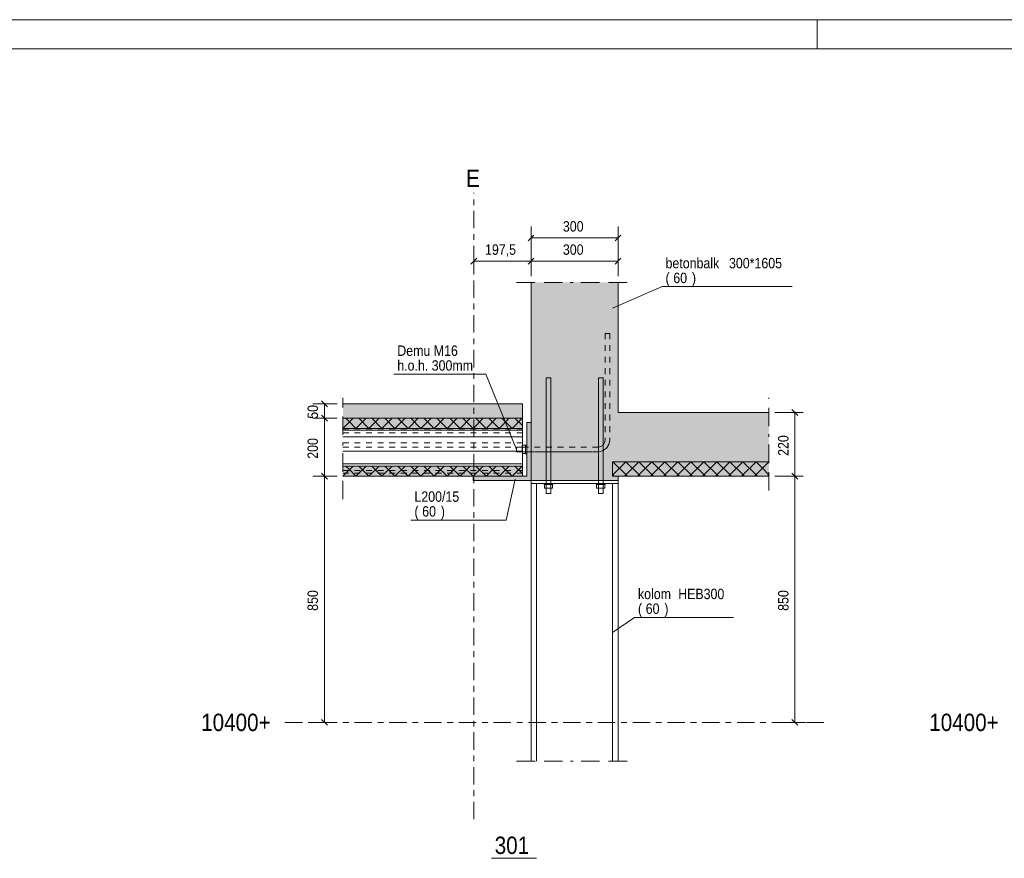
# Model space of a CAD drawing. Header units: millimetres. Extents: x -931 to -90, y -1396 to -802.
# Tile 26 of 29: x -437 to -268, y -947 to -802. Entities that reach past the tile are written whole.
import ezdxf

# ---------------------------------------------------------------- set-up
doc = ezdxf.new("R2010")
doc.units = ezdxf.units.MM
for name, pattern in [('XKITLINE00', [0]), ('XKITLINE01', [4, 1, -1, 1, -1]), ('XKITLINE03', [6, 3, -1, 1, -1])]:
    doc.linetypes.add(name, pattern=pattern)
for name, color, linetype, lineweight in [('Grafisch object', 3, 'Continuous', 0), ('Offset', 4, 'Continuous', 0), ('Onderdeel', 2, 'Continuous', 0), ('Onderdeel label', 2, 'Continuous', 0), ('Overige objecten', 7, 'Continuous', 0), ('Stramien', 4, 'Continuous', 0), ('Tekening kader', 3, 'Continuous', 0), ('Tekst', 7, 'Continuous', 0)]:
    doc.layers.add(name, color=color, linetype=linetype, lineweight=lineweight)
doc.styles.add('ARIAL', font='arial.ttf')

msp = doc.modelspace()

# ---------------------------------------------------------------- hatches: boundary and pattern name
at = {"layer": 'Onderdeel'}
for points in [[(-334.16, -847.65), (-334.16, -870.09), (-341.64, -870.09), (-341.64, -881.09), (-334.16, -881.09), (-334.16, -881.84), (-349.16, -881.84), (-349.16, -847.65)], [(-350.66, -871.09), (-381.63, -871.09), (-381.63, -868.59), (-350.66, -868.59)], [(-350.66, -872.84), (-381.63, -872.84), (-381.63, -871.09), (-350.66, -871.09)], [(-341.64, -870.09), (-308.11, -870.09), (-308.11, -881.09), (-341.64, -881.09)], [(-349.16, -881.84), (-359.16, -881.84), (-359.16, -881.09), (-349.91, -881.09), (-349.91, -871.84), (-349.16, -871.84)], [(-350.66, -881.09), (-381.63, -881.09), (-381.63, -879.34), (-350.66, -879.34)], [(-335.14, -878.59), (-308.11, -878.59), (-308.11, -881.09), (-335.14, -881.09)]]:
    msp.add_hatch(color=256, dxfattribs=at).paths.add_polyline_path(points, flags=17)

# ---------------------------------------------------------------- linework, layer by layer
at = {"layer": 'Grafisch object', "linetype": 'XKITLINE00', "lineweight": 0}
for p, q in [((-351.66, -847.65), (-348.49, -847.65)), ((-346.9, -847.65), (-343.73, -847.65)), ((-342.39, -847.65), (-341.89, -847.65)), ((-340.55, -847.65), (-337.38, -847.65)), ((-335.79, -847.65), (-332.61, -847.65)), ((-381.63, -869.22), (-381.63, -867.59)), ((-308.11, -867.72), (-308.11, -867.59)), ((-308.11, -872.48), (-308.11, -869.3)), ((-381.63, -873.98), (-381.63, -870.8)), ((-308.11, -874.32), (-308.11, -873.82)), ((-381.63, -875.82), (-381.63, -875.32)), ((-308.11, -878.83), (-308.11, -875.65)), ((-381.63, -880.33), (-381.63, -877.15)), ((-308.11, -883.59), (-308.11, -880.42)), ((-381.63, -885.09), (-381.63, -881.92)), ((-351.65, -930.31), (-348.48, -930.31)), ((-346.89, -930.31), (-343.72, -930.31)), ((-342.38, -930.31), (-341.88, -930.31)), ((-340.54, -930.31), (-337.37, -930.31)), ((-335.78, -930.31), (-332.6, -930.31))]:
    msp.add_line(p, q, dxfattribs=at)
at = {"layer": 'Offset', "linetype": 'XKITLINE00', "lineweight": 0}
for p, q in [((-349.16, -846.56), (-349.16, -837.97)), ((-334.16, -846.56), (-334.16, -837.97)), ((-348.66, -839.47), (-349.67, -840.49)), ((-349.16, -839.98), (-334.16, -839.98)), ((-333.66, -839.47), (-334.67, -840.49)), ((-359.04, -846.15), (-359.04, -842.19)), ((-349.16, -846.56), (-349.16, -841.98)), ((-349.16, -846.56), (-349.16, -841.98)), ((-334.16, -846.56), (-334.16, -841.98)), ((-358.53, -843.48), (-359.55, -844.5)), ((-359.04, -843.99), (-349.16, -843.99)), ((-348.66, -843.48), (-349.67, -844.5)), ((-348.66, -843.48), (-349.67, -844.5)), ((-349.16, -843.99), (-334.16, -843.99)), ((-333.66, -843.48), (-334.67, -844.5)), ((-385.34, -868.08), (-384.32, -869.1)), ((-382.63, -868.59), (-386.84, -868.59)), ((-384.83, -871.09), (-384.83, -868.59)), ((-304.14, -869.58), (-303.12, -870.6)), ((-382.63, -871.09), (-386.84, -871.09)), ((-382.63, -871.09), (-386.84, -871.09)), ((-385.34, -870.58), (-384.32, -871.6)), ((-385.34, -870.58), (-384.32, -871.6)), ((-384.83, -881.09), (-384.83, -871.09)), ((-307.11, -870.09), (-302.19, -870.09)), ((-303.63, -881.09), (-303.63, -870.09)), ((-382.63, -881.09), (-386.84, -881.09)), ((-382.63, -881.09), (-386.84, -881.09)), ((-385.34, -880.58), (-384.32, -881.6)), ((-385.34, -880.58), (-384.32, -881.6)), ((-384.83, -923.59), (-384.83, -881.09)), ((-307.11, -881.09), (-302.19, -881.09)), ((-307.11, -881.09), (-302.19, -881.09)), ((-304.14, -880.58), (-303.12, -881.6)), ((-304.14, -880.58), (-303.12, -881.6)), ((-303.63, -923.59), (-303.63, -881.09)), ((-382.67, -923.59), (-386.63, -923.59)), ((-385.34, -923.08), (-384.32, -924.1)), ((-305.79, -923.59), (-301.83, -923.59)), ((-304.14, -923.08), (-303.12, -924.1))]:
    msp.add_line(p, q, dxfattribs=at)
at = {"layer": 'Offset'}
for p in [(-349.16, -839.98), (-334.16, -839.98), (-359.04, -843.99), (-349.16, -843.99), (-349.16, -843.99), (-334.16, -843.99), (-384.83, -868.59), (-384.83, -871.09), (-384.83, -871.09), (-303.63, -870.09), (-384.83, -881.09), (-384.83, -881.09), (-303.63, -881.09), (-303.63, -881.09), (-384.83, -923.59), (-303.63, -923.59)]:
    msp.add_point(p, dxfattribs=at)
at = {"layer": 'Onderdeel', "linetype": 'XKITLINE00', "lineweight": 0}
for p, q in [((-349.16, -881.84), (-349.16, -847.65)), ((-334.16, -847.65), (-334.16, -870.09)), ((-381.63, -868.59), (-350.66, -868.59)), ((-350.66, -868.59), (-350.66, -871.09)), ((-381.63, -872.84), (-379.88, -871.09)), ((-381.63, -871.09), (-350.66, -871.09)), ((-381.63, -871.09), (-350.66, -871.09)), ((-380.5, -871.72), (-381.13, -871.09)), ((-379.38, -872.84), (-377.63, -871.09)), ((-377.14, -872.84), (-378.89, -871.09)), ((-377.14, -872.84), (-375.39, -871.09)), ((-374.89, -872.84), (-376.64, -871.09)), ((-374.89, -872.84), (-373.14, -871.09)), ((-372.65, -872.84), (-374.4, -871.09)), ((-372.65, -872.84), (-370.9, -871.09)), ((-370.4, -872.84), (-372.15, -871.09)), ((-370.4, -872.84), (-368.65, -871.09)), ((-368.16, -872.84), (-369.91, -871.09)), ((-368.16, -872.84), (-366.41, -871.09)), ((-365.91, -872.84), (-367.66, -871.09)), ((-365.91, -872.84), (-364.16, -871.09)), ((-363.67, -872.84), (-365.42, -871.09)), ((-363.67, -872.84), (-361.92, -871.09)), ((-361.42, -872.84), (-363.17, -871.09)), ((-361.42, -872.84), (-359.67, -871.09)), ((-359.18, -872.84), (-360.93, -871.09)), ((-359.18, -872.84), (-357.43, -871.09)), ((-356.93, -872.84), (-358.68, -871.09)), ((-356.93, -872.84), (-355.18, -871.09)), ((-354.69, -872.84), (-356.44, -871.09)), ((-354.69, -872.84), (-352.94, -871.09)), ((-352.44, -872.84), (-354.19, -871.09)), ((-352.44, -872.84), (-350.69, -871.1)), ((-350.66, -872.37), (-351.95, -871.09)), ((-350.66, -871.09), (-350.66, -881.09)), ((-334.16, -870.09), (-334.16, -870.09)), ((-334.16, -870.09), (-308.11, -870.09)), ((-334.16, -870.09), (-334.16, -870.09)), ((-381.63, -872.84), (-381.63, -872.84)), ((-381.63, -872.84), (-381.63, -872.84)), ((-381.63, -872.84), (-381.63, -872.84)), ((-381.63, -872.84), (-350.66, -872.84)), ((-381.63, -873.18), (-350.66, -873.18)), ((-379.38, -872.84), (-380.5, -871.72)), ((-349.91, -881.09), (-349.91, -871.84)), ((-349.91, -871.84), (-349.91, -871.84)), ((-349.16, -871.84), (-349.91, -871.84)), ((-349.16, -871.84), (-349.16, -881.84)), ((-381.63, -874.33), (-350.66, -874.33)), ((-350.11, -875.77), (-350.66, -875.77)), ((-350.11, -875.72), (-350.11, -875.72)), ((-350.11, -877.22), (-350.11, -875.72)), ((-350.11, -875.72), (-349.91, -875.72)), ((-381.63, -876.75), (-350.66, -876.75)), ((-350.11, -877.16), (-350.66, -877.16)), ((-350.11, -877.22), (-350.11, -877.22)), ((-349.91, -877.22), (-350.11, -877.22)), ((-381.63, -878.96), (-350.66, -878.96)), ((-381.63, -881.09), (-379.88, -879.34)), ((-381.63, -879.34), (-350.66, -879.34)), ((-380.5, -879.97), (-381.13, -879.34)), ((-379.38, -881.09), (-380.5, -879.97)), ((-379.38, -881.09), (-377.63, -879.34)), ((-377.14, -881.09), (-378.89, -879.34)), ((-377.14, -881.09), (-375.39, -879.34)), ((-374.89, -881.09), (-376.64, -879.34)), ((-374.89, -881.09), (-373.14, -879.34)), ((-372.65, -881.09), (-374.4, -879.34)), ((-372.65, -881.09), (-370.9, -879.34)), ((-370.4, -881.09), (-372.15, -879.34)), ((-370.4, -881.09), (-368.65, -879.34)), ((-368.16, -881.09), (-369.91, -879.34)), ((-368.16, -881.09), (-366.41, -879.34)), ((-365.91, -881.09), (-367.66, -879.34)), ((-365.91, -881.09), (-364.16, -879.34)), ((-363.67, -881.09), (-365.42, -879.34)), ((-363.67, -881.09), (-361.92, -879.34)), ((-361.42, -881.09), (-363.17, -879.34)), ((-361.42, -881.09), (-359.67, -879.34)), ((-359.18, -881.09), (-360.93, -879.34)), ((-359.18, -881.09), (-357.43, -879.34)), ((-356.93, -881.09), (-358.68, -879.34)), ((-356.93, -881.09), (-355.18, -879.34)), ((-354.69, -881.09), (-356.44, -879.34)), ((-354.69, -881.09), (-352.94, -879.34)), ((-352.44, -881.09), (-354.19, -879.34)), ((-352.44, -881.09), (-350.69, -879.35)), ((-350.66, -880.62), (-351.95, -879.34)), ((-335.14, -880.93), (-332.81, -878.59)), ((-308.11, -878.59), (-335.14, -878.59)), ((-335.14, -881.09), (-335.14, -878.59)), ((-335.09, -878.64), (-335.05, -878.59)), ((-332.55, -881.09), (-335.05, -878.59)), ((-333.06, -881.09), (-330.56, -878.59)), ((-330.31, -881.09), (-332.81, -878.59)), ((-330.81, -881.09), (-328.31, -878.59)), ((-328.06, -881.09), (-330.56, -878.59)), ((-328.57, -881.09), (-326.07, -878.59)), ((-325.81, -881.09), (-328.31, -878.59)), ((-326.32, -881.09), (-323.82, -878.59)), ((-323.57, -881.09), (-326.07, -878.59)), ((-324.08, -881.09), (-321.58, -878.59)), ((-321.32, -881.09), (-323.82, -878.59)), ((-321.83, -881.09), (-319.33, -878.59)), ((-319.08, -881.09), (-321.58, -878.59)), ((-319.59, -881.09), (-317.09, -878.59)), ((-316.83, -881.09), (-319.33, -878.59)), ((-317.34, -881.09), (-314.84, -878.59)), ((-314.59, -881.09), (-317.09, -878.59)), ((-315.1, -881.09), (-312.6, -878.59)), ((-312.34, -881.09), (-314.84, -878.59)), ((-312.85, -881.09), (-310.35, -878.59)), ((-310.35, -880.84), (-312.6, -878.59)), ((-310.61, -881.09), (-308.11, -878.59)), ((-309.23, -879.71), (-310.35, -878.59)), ((-308.11, -880.84), (-309.23, -879.71)), ((-308.11, -878.59), (-308.11, -878.59)), ((-308.11, -878.59), (-308.11, -878.59)), ((-308.11, -878.59), (-308.11, -878.59)), ((-381.63, -881.09), (-381.63, -881.09)), ((-381.63, -881.09), (-381.63, -881.09)), ((-381.63, -881.09), (-381.63, -881.09)), ((-350.66, -881.09), (-381.63, -881.09)), ((-359.16, -881.84), (-359.16, -881.09)), ((-359.16, -881.09), (-359.16, -881.09)), ((-349.91, -881.09), (-359.16, -881.09)), ((-334.8, -881.09), (-335.14, -880.74)), ((-308.11, -881.09), (-335.14, -881.09)), ((-334.16, -881.09), (-308.11, -881.09)), ((-334.16, -881.09), (-334.16, -881.84)), ((-334.16, -881.09), (-334.16, -881.09)), ((-310.1, -881.09), (-310.35, -880.84)), ((-308.36, -881.09), (-308.11, -880.84)), ((-359.16, -881.84), (-349.16, -881.84)), ((-349.16, -881.84), (-349.16, -881.84)), ((-334.16, -881.84), (-349.16, -881.84)), ((-349.15, -882.34), (-349.15, -881.84)), ((-349.15, -882.34), (-349.15, -882.34)), ((-349.15, -882.34), (-348.2, -882.34)), ((-349.15, -930.31), (-349.15, -882.34)), ((-334.15, -882.34), (-349.15, -882.34)), ((-349.15, -882.34), (-349.15, -882.34)), ((-348.2, -882.34), (-348.2, -882.34)), ((-348.2, -930.31), (-348.2, -882.34)), ((-346.9, -882.54), (-346.9, -882.34)), ((-345.4, -882.54), (-346.9, -882.54)), ((-346.85, -883.14), (-346.85, -882.54)), ((-345.46, -883.14), (-346.85, -883.14)), ((-346.55, -883.14), (-346.55, -884.09)), ((-345.75, -883.14), (-345.75, -884.09)), ((-345.46, -883.14), (-345.46, -882.54)), ((-345.46, -883.14), (-345.46, -883.14)), ((-345.4, -882.54), (-345.4, -882.34)), ((-345.4, -882.54), (-345.4, -882.54)), ((-337.9, -882.54), (-337.9, -882.34)), ((-336.4, -882.54), (-337.9, -882.54)), ((-337.85, -883.14), (-337.85, -882.54)), ((-336.46, -883.14), (-337.85, -883.14)), ((-337.55, -883.14), (-337.55, -884.09)), ((-336.75, -883.14), (-336.75, -884.09)), ((-336.46, -883.14), (-336.46, -882.54)), ((-336.46, -883.14), (-336.46, -883.14)), ((-336.4, -882.54), (-336.4, -882.34)), ((-336.4, -882.54), (-336.4, -882.54)), ((-335.1, -882.34), (-335.1, -882.34)), ((-335.1, -882.34), (-334.15, -882.34)), ((-335.1, -930.31), (-335.1, -882.34)), ((-334.16, -881.84), (-334.16, -881.84)), ((-334.15, -881.84), (-334.16, -881.84)), ((-334.15, -881.84), (-334.15, -882.34)), ((-334.15, -881.84), (-334.15, -881.84)), ((-334.15, -882.34), (-334.15, -882.34)), ((-334.15, -930.31), (-334.15, -882.34)), ((-334.15, -882.34), (-334.15, -882.34)), ((-345.75, -884.09), (-346.55, -884.09)), ((-345.75, -884.09), (-345.75, -884.09)), ((-336.75, -884.09), (-337.55, -884.09)), ((-336.75, -884.09), (-336.75, -884.09))]:
    msp.add_line(p, q, dxfattribs=at)
at = {"layer": 'Onderdeel', "linetype": 'XKITLINE01', "lineweight": 0}
for p, q in [((-336.38, -856.47), (-336.38, -874.87)), ((-336.38, -856.47), (-335.58, -856.47)), ((-336.38, -856.47), (-335.58, -856.47)), ((-335.58, -856.47), (-335.58, -874.87)), ((-346.55, -864.09), (-346.55, -883.14)), ((-345.75, -864.09), (-346.55, -864.09)), ((-346.55, -884.09), (-346.55, -864.09)), ((-346.55, -864.09), (-346.55, -884.09)), ((-346.55, -884.09), (-346.55, -864.09)), ((-346.55, -864.09), (-346.55, -864.09)), ((-345.75, -864.09), (-346.55, -864.09)), ((-345.75, -864.09), (-345.75, -884.09)), ((-345.75, -864.09), (-345.75, -883.14)), ((-345.75, -864.09), (-345.75, -864.09)), ((-345.75, -884.09), (-345.75, -864.09)), ((-345.75, -884.09), (-345.75, -864.09)), ((-337.55, -864.09), (-337.55, -884.09)), ((-337.55, -884.09), (-337.55, -864.09)), ((-337.55, -864.09), (-337.55, -864.09)), ((-336.75, -864.09), (-337.55, -864.09)), ((-337.55, -864.09), (-337.55, -883.14)), ((-336.75, -864.09), (-337.55, -864.09)), ((-337.55, -884.09), (-337.55, -864.09)), ((-336.75, -884.09), (-336.75, -864.09)), ((-336.75, -884.09), (-336.75, -864.09)), ((-336.75, -864.09), (-336.75, -884.09)), ((-336.75, -864.09), (-336.75, -883.14)), ((-336.75, -864.09), (-336.75, -864.09)), ((-381.63, -871.09), (-350.66, -871.09)), ((-350.66, -881.09), (-350.66, -871.09)), ((-381.63, -873.09), (-350.66, -873.09)), ((-381.63, -873.62), (-350.66, -873.62)), ((-336.38, -874.87), (-336.47, -875.33)), ((-335.58, -874.87), (-335.73, -875.63)), ((-381.63, -875.35), (-350.66, -875.35)), ((-381.63, -876.06), (-350.66, -876.06)), ((-351.66, -876.07), (-351.66, -876.07)), ((-351.66, -876.07), (-351.66, -876.87)), ((-337.58, -876.07), (-351.66, -876.07)), ((-337.58, -876.07), (-351.66, -876.07)), ((-350.71, -875.77), (-350.71, -875.77)), ((-350.71, -875.77), (-350.71, -877.16)), ((-350.66, -875.77), (-350.71, -875.77)), ((-350.71, -875.77), (-350.11, -875.77)), ((-350.11, -875.72), (-349.91, -875.72)), ((-350.11, -875.77), (-350.11, -875.77)), ((-350.11, -877.16), (-350.11, -875.77)), ((-349.91, -875.72), (-349.91, -875.72)), ((-349.91, -877.22), (-349.91, -875.72)), ((-337.58, -876.07), (-337.12, -875.98)), ((-337.58, -876.07), (-337.12, -875.98)), ((-337.12, -875.98), (-336.73, -875.72)), ((-337.12, -875.98), (-336.73, -875.72)), ((-336.82, -876.71), (-336.17, -876.28)), ((-336.82, -876.71), (-336.17, -876.28)), ((-336.73, -875.72), (-336.47, -875.33)), ((-336.73, -875.72), (-336.47, -875.33)), ((-336.17, -876.28), (-335.73, -875.63)), ((-336.17, -876.28), (-335.73, -875.63)), ((-337.58, -876.87), (-351.66, -876.87)), ((-351.66, -876.87), (-337.58, -876.87)), ((-350.71, -877.16), (-350.11, -877.16)), ((-350.66, -877.16), (-350.71, -877.16)), ((-350.11, -877.22), (-349.91, -877.22)), ((-337.58, -876.87), (-336.82, -876.71)), ((-337.58, -876.87), (-336.82, -876.71)), ((-381.63, -880.09), (-350.66, -880.09)), ((-381.63, -880.59), (-350.66, -880.59)), ((-381.63, -881.09), (-350.66, -881.09)), ((-350.66, -881.09), (-350.66, -880.59)), ((-335.14, -881.09), (-335.14, -881.09)), ((-334.16, -881.84), (-349.15, -881.84)), ((-334.15, -881.84), (-349.15, -881.84)), ((-349.15, -881.84), (-349.15, -882.34)), ((-349.15, -881.84), (-349.15, -881.84)), ((-348.2, -882.34), (-349.15, -882.34)), ((-349.15, -930.31), (-349.15, -882.34)), ((-334.15, -882.34), (-349.15, -882.34)), ((-335.1, -882.34), (-348.2, -882.34)), ((-348.2, -882.34), (-348.2, -882.34)), ((-348.2, -930.31), (-348.2, -882.34)), ((-348.2, -930.31), (-348.2, -882.34)), ((-348.2, -930.31), (-348.2, -882.34)), ((-346.9, -882.54), (-346.9, -882.34)), ((-346.9, -882.54), (-346.9, -882.34)), ((-346.9, -882.34), (-346.9, -882.34)), ((-345.4, -882.34), (-346.9, -882.34)), ((-346.9, -882.34), (-345.4, -882.34)), ((-346.9, -882.34), (-346.9, -882.54)), ((-346.9, -882.54), (-346.9, -882.54)), ((-346.9, -882.54), (-345.4, -882.54)), ((-346.85, -883.14), (-346.85, -882.54)), ((-346.85, -883.14), (-346.85, -882.54)), ((-346.85, -882.54), (-346.85, -882.54)), ((-345.46, -882.54), (-346.85, -882.54)), ((-346.85, -882.54), (-345.46, -882.54)), ((-346.85, -882.54), (-346.85, -883.14)), ((-346.85, -883.14), (-346.85, -883.14)), ((-346.85, -883.14), (-345.46, -883.14)), ((-345.46, -883.14), (-345.46, -882.54)), ((-345.46, -882.54), (-345.46, -883.14)), ((-345.46, -883.14), (-345.46, -882.54)), ((-345.46, -882.54), (-345.46, -882.54)), ((-345.46, -883.14), (-345.46, -883.14)), ((-345.4, -882.54), (-345.4, -882.34)), ((-345.4, -882.34), (-345.4, -882.54)), ((-345.4, -882.54), (-345.4, -882.34)), ((-345.4, -882.34), (-345.4, -882.34)), ((-345.4, -882.54), (-345.4, -882.54)), ((-337.9, -882.54), (-337.9, -882.34)), ((-337.9, -882.54), (-337.9, -882.34)), ((-337.9, -882.34), (-337.9, -882.34)), ((-336.4, -882.34), (-337.9, -882.34)), ((-337.9, -882.34), (-336.4, -882.34)), ((-337.9, -882.34), (-337.9, -882.54)), ((-337.9, -882.54), (-337.9, -882.54)), ((-337.9, -882.54), (-336.4, -882.54)), ((-337.85, -882.54), (-336.46, -882.54)), ((-337.85, -882.54), (-337.85, -883.14)), ((-337.85, -883.14), (-337.85, -882.54)), ((-337.85, -883.14), (-337.85, -882.54)), ((-337.85, -882.54), (-337.85, -882.54)), ((-336.46, -882.54), (-337.85, -882.54)), ((-337.85, -883.14), (-337.85, -883.14)), ((-337.85, -883.14), (-336.46, -883.14)), ((-336.46, -883.14), (-336.46, -882.54)), ((-336.46, -882.54), (-336.46, -882.54)), ((-336.46, -883.14), (-336.46, -882.54)), ((-336.46, -882.54), (-336.46, -883.14)), ((-336.46, -883.14), (-336.46, -883.14)), ((-336.4, -882.54), (-336.4, -882.34)), ((-336.4, -882.34), (-336.4, -882.54)), ((-336.4, -882.54), (-336.4, -882.34)), ((-336.4, -882.34), (-336.4, -882.34)), ((-336.4, -882.54), (-336.4, -882.54)), ((-335.1, -882.34), (-335.1, -882.34)), ((-334.15, -882.34), (-335.1, -882.34)), ((-335.1, -930.31), (-335.1, -882.34)), ((-335.1, -930.31), (-335.1, -882.34)), ((-335.1, -930.31), (-335.1, -882.34)), ((-334.15, -882.34), (-334.15, -881.84)), ((-334.15, -930.31), (-334.15, -882.34)), ((-346.55, -884.09), (-346.55, -884.09)), ((-346.55, -884.09), (-345.75, -884.09)), ((-345.75, -884.09), (-345.75, -884.09)), ((-337.55, -884.09), (-337.55, -884.09)), ((-337.55, -884.09), (-336.75, -884.09)), ((-336.75, -884.09), (-336.75, -884.09))]:
    msp.add_line(p, q, dxfattribs=at)
at = {"layer": 'Onderdeel label', "linetype": 'XKITLINE00', "lineweight": 0}
for p, q in [((-335.14, -852.1), (-326.56, -848.37)), ((-326.56, -848.37), (-304.13, -848.37)), ((-351.88, -881.6), (-353.45, -888.67)), ((-369.89, -888.67), (-353.45, -888.67)), ((-335.09, -908.09), (-331.32, -905.47)), ((-331.32, -905.47), (-314.24, -905.47))]:
    msp.add_line(p, q, dxfattribs=at)
at = {"layer": 'Overige objecten', "linetype": 'XKITLINE00', "lineweight": 0}
msp.add_line((-355.99, -947.06), (-348.21, -947.06), dxfattribs=at)
at = {"layer": 'Stramien', "linetype": 'XKITLINE03', "lineweight": 0}
for p, q in [((-359.04, -940.31), (-359.04, -832.17)), ((-391.63, -923.59), (-298.11, -923.59))]:
    msp.add_line(p, q, dxfattribs=at)
at = {"layer": 'Tekening kader', "linetype": 'XKITLINE00', "lineweight": 0}
for p, q in [((-89.79, -802.3), (-930.79, -802.3)), ((-299.79, -807.3), (-299.79, -802.3)), ((-94.79, -807.3), (-925.79, -807.3))]:
    msp.add_line(p, q, dxfattribs=at)
at = {"layer": 'Tekst', "linetype": 'XKITLINE00', "lineweight": 0}
for p in [(-372.85, -863.48), (-351.66, -876.47)]:
    msp.add_line(p, (-356.97, -863.48), dxfattribs=at)

# ---------------------------------------------------------------- texts
at = {"layer": 'Offset', "style": 'ARIAL', "width": 0.85}
for s, p in [('300', (-343.67, -838.87)), ('197,5', (-357.11, -842.88)), ('300', (-343.67, -842.88))]:
    msp.add_text(s, height=1.8, dxfattribs=at).set_placement(p)
for s, p in [('50', (-385.94, -871.18)), ('200', (-385.94, -878.09)), ('220', (-304.74, -877.59)), ('850', (-385.94, -904.34)), ('850', (-304.74, -904.34))]:
    msp.add_text(s, height=1.8, rotation=90.0002, dxfattribs=at).set_placement(p)
at = {"layer": 'Onderdeel label', "style": 'ARIAL', "width": 0.85}
for s, p in [('betonbalk', (-325.96, -845.22)), ('300*1605', (-315.01, -845.22)), ('(', (-325.96, -847.77)), ('60', (-324.62, -847.77)), (')', (-321.41, -847.77)), ('L200/15', (-369.29, -885.52)), ('(', (-369.29, -888.07)), ('60', (-367.95, -888.07)), (')', (-364.74, -888.07)), ('kolom', (-330.72, -902.32)), ('HEB300', (-323.78, -902.32)), ('(', (-330.72, -904.87)), ('60', (-329.38, -904.87)), (')', (-326.17, -904.87))]:
    msp.add_text(s, height=1.8, dxfattribs=at).set_placement(p)
at = {"layer": 'Overige objecten', "style": 'ARIAL', "width": 0.85}
msp.add_text('301', height=3, dxfattribs=at).set_placement((-355.44, -946.31))
at = {"layer": 'Stramien', "style": 'ARIAL', "width": 0.85}
for s, p in [('E', (-360.38, -831.17)), ('10400+', (-406.09, -925.09)), ('10400+', (-280.46, -925.09))]:
    msp.add_text(s, height=3, dxfattribs=at).set_placement(p)
at = {"layer": 'Tekst', "style": 'ARIAL', "width": 0.85}
for s, p in [('Demu M16 ', (-372.25, -860.33)), ('h.o.h. 300mm', (-372.25, -862.88))]:
    msp.add_text(s, height=1.8, dxfattribs=at).set_placement(p)

doc.saveas('drawing.dxf')
